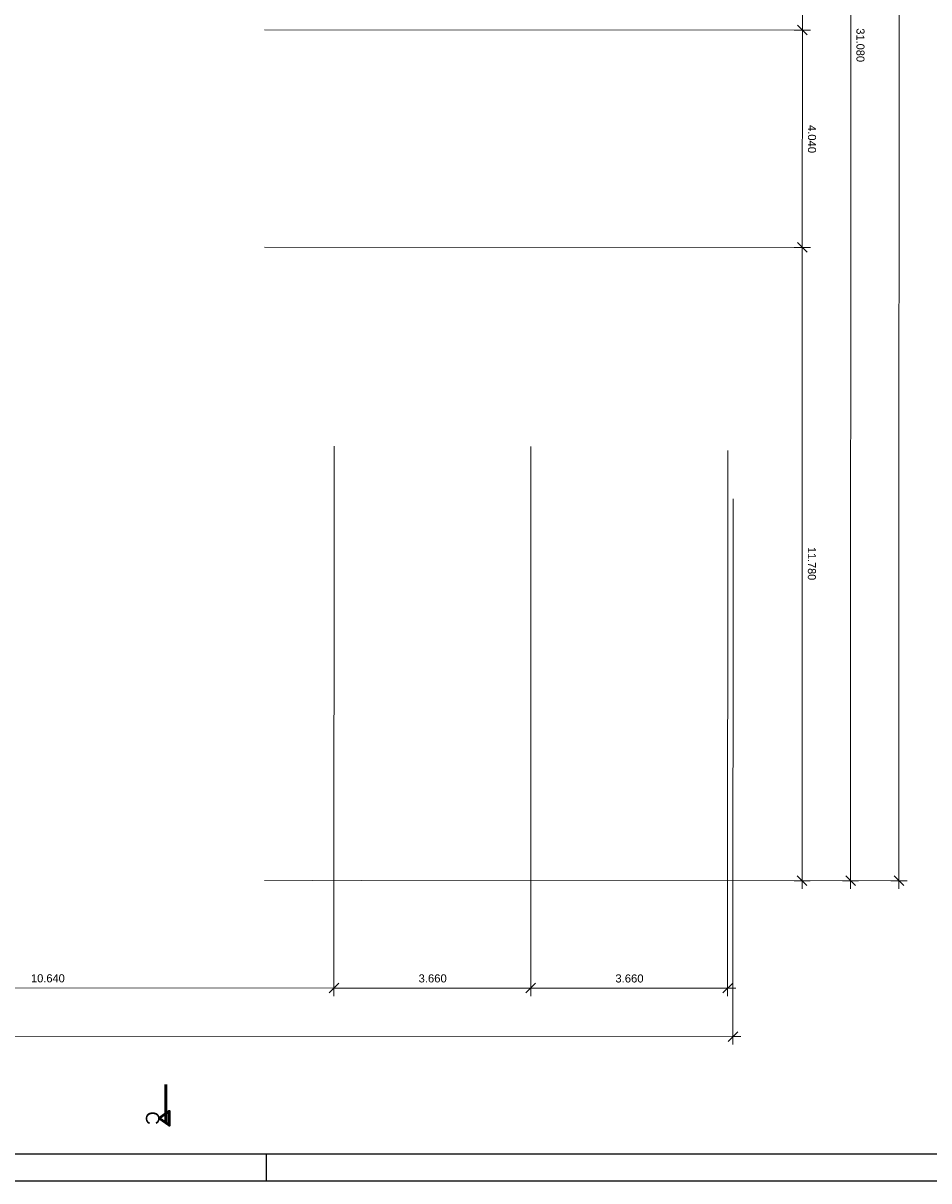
# Model space of a CAD drawing. Header units: metres. Extents: x 0 to 0.84, y 0 to 0.594.
# Tile 3 of 18: x 0.335 to 0.503, y 0 to 0.215. Entities that reach past the tile are written whole.
import ezdxf

# ---------------------------------------------------------------- set-up
doc = ezdxf.new("R2010")
doc.units = ezdxf.units.M
doc.linetypes.add('Teckovana', pattern=[0.06, 0, -0.06])
doc.linetypes.add('Teckovana 0.5x', pattern=[0.04, 0, -0.04])
for name, color, linetype, lineweight in [('Maßlinie 1_100', 7, 'Continuous', 25), ('Standard', 7, 'Continuous', 25), ('Text 1_100', 7, 'Continuous', 25)]:
    doc.layers.add(name, color=color, linetype=linetype, lineweight=lineweight)
doc.styles.add('ARIAL', font='ARIAL.TTF')

msp = doc.modelspace()

# ---------------------------------------------------------------- linework, layer by layer
at = {"layer": 'Maßlinie 1_100', "color": 7, "linetype": 'Teckovana 0.5x', "lineweight": 13, "transparency": 33554687}
for p, q in [((0.46572, 0.03585), (0.46582, 0.36667)), ((0.4667, 0.02684), (0.4668, 0.36697)), ((0.47962, 0.21408), (0.27502, 0.21414)), ((0.47961, 0.17363), (0.28602, 0.17369)), ((0.49758, 0.05584), (0.28618, 0.0559)), ((0.48858, 0.05584), (0.28618, 0.0559)), ((0.47958, 0.05584), (0.28618, 0.0559))]:
    msp.add_line(p, q, dxfattribs=at)
at = {"layer": 'Maßlinie 1_100', "color": 7, "linetype": 'Continuous', "lineweight": 13, "transparency": 33554687}
for p, q in [((0.47967, 0.36665), (0.47962, 0.21408)), ((0.48867, 0.36666), (0.48858, 0.05584)), ((0.47962, 0.21408), (0.47812, 0.21408)), ((0.47872, 0.21498), (0.48052, 0.21318)), ((0.47962, 0.21408), (0.47961, 0.17363)), ((0.47962, 0.21408), (0.48112, 0.21408)), ((0.47871, 0.17453), (0.48051, 0.17273)), ((0.47961, 0.17363), (0.47811, 0.17363)), ((0.47961, 0.17363), (0.47958, 0.05584)), ((0.47961, 0.17363), (0.48111, 0.17363)), ((0.47868, 0.05674), (0.48048, 0.05494)), ((0.48768, 0.05674), (0.48948, 0.05494)), ((0.49668, 0.05674), (0.49848, 0.05494)), ((0.47958, 0.05584), (0.47808, 0.05584)), ((0.47958, 0.05584), (0.48108, 0.05584)), ((0.47958, 0.05584), (0.47958, 0.05434)), ((0.48858, 0.05584), (0.48708, 0.05584)), ((0.48858, 0.05584), (0.49008, 0.05584)), ((0.48858, 0.05584), (0.48858, 0.05434)), ((0.49758, 0.05584), (0.49608, 0.05584)), ((0.49758, 0.05584), (0.49908, 0.05584)), ((0.49758, 0.05584), (0.49758, 0.05434)), ((0.39162, 0.03497), (0.39342, 0.03677)), ((0.39252, 0.03587), (0.39252, 0.03737)), ((0.42822, 0.03496), (0.43002, 0.03676)), ((0.42912, 0.03586), (0.42912, 0.03736)), ((0.46482, 0.03495), (0.46662, 0.03674)), ((0.46572, 0.03585), (0.46572, 0.03735)), ((0.28617, 0.0359), (0.39252, 0.03587)), ((0.39252, 0.03587), (0.39252, 0.03437)), ((0.39252, 0.03587), (0.42912, 0.03586)), ((0.42912, 0.03586), (0.42912, 0.03436)), ((0.42912, 0.03586), (0.46572, 0.03585)), ((0.46572, 0.03585), (0.46572, 0.03435)), ((0.46572, 0.03585), (0.46722, 0.03584)), ((0.4667, 0.02684), (0.4667, 0.02834)), ((0.4658, 0.02595), (0.4676, 0.02774)), ((0.4667, 0.02684), (0.4667, 0.02534)), ((0.4667, 0.02684), (0.4682, 0.02684))]:
    msp.add_line(p, q, dxfattribs=at)
for points in [[(0.4977, 0.47865), (0.49764, 0.27064), (0.49764, 0.27064), (0.49758, 0.05584)], [(0.08308, 0.02695), (0.262, 0.0269), (0.262, 0.0269), (0.4667, 0.02684)]]:
    msp.add_lwpolyline(points, dxfattribs=at)
at = {"layer": 'Maßlinie 1_100', "color": 7, "linetype": 'Teckovana 0.5x', "lineweight": 13, "transparency": 33554687}
for points in [[(0.39252, 0.03587), (0.39252, 0.03664), (0.39252, 0.03664), (0.39252, 0.03664), (0.39252, 0.03664), (0.39262, 0.36667)], [(0.42912, 0.03586), (0.42912, 0.03663), (0.42912, 0.03663), (0.42922, 0.36667)]]:
    msp.add_lwpolyline(points, dxfattribs=at)
at = {"layer": 'Standard', "color": 7, "linetype": 'Continuous', "lineweight": 25, "transparency": 33554687}
msp.add_line((0.38, 0), (0.38, 0.005), dxfattribs=at)
for points in [[(0, 0), (0.84, 0), (0.84, 0.594), (0, 0.594), (0, 0)], [(0.005, 0.005), (0.835, 0.005), (0.835, 0.589), (0.005, 0.589), (0.005, 0.005)]]:
    msp.add_lwpolyline(points, close=True, dxfattribs=at)
at = {"layer": 'Text 1_100', "color": 7, "linetype": 'Teckovana', "lineweight": 50, "transparency": 33554687}
for q in [(0.36128, 0.0179), (0.36126, 0.0109)]:
    msp.add_line((0.36127, 0.0129), q, dxfattribs=at)
at = {"layer": 'Text 1_100', "color": 7, "linetype": 'Continuous', "lineweight": 50, "transparency": 33554687}
msp.add_lwpolyline([(0.36002, 0.01165), (0.36189, 0.01033), (0.36189, 0.01296), (0.36002, 0.01165)], dxfattribs=at)

# ---------------------------------------------------------------- texts
at = {"layer": 'Maßlinie 1_100', "color": 7, "linetype": 'Continuous', "lineweight": 13, "transparency": 33554687, "char_height": 0.0015, "attachment_point": 7, "style": 'ARIAL'}
for s, insert, width, rotation in [('\\W0.98;31.080', (0.48965, 0.2144), 0.0071418, 269.9836), ('\\W1.00;4.040', (0.48064, 0.19643), 0.0059894, 269.9836), ('\\W0.96;11.780', (0.48062, 0.11789), 0.007129, 269.9836), ('\\W0.98;10.640', (0.33619, 0.03691), 0.0071417, 359.9836), ('\\W1.00;3.660', (0.40825, 0.03689), 0.0059894, 359.9836), ('\\W1.00;3.660', (0.44485, 0.03688), 0.0059894, 359.9836)]:
    msp.add_mtext(s, dxfattribs=dict(at, insert=insert, width=width, rotation=rotation))
at = {"layer": 'Text 1_100', "color": 7, "linetype": 'Continuous', "lineweight": 25, "transparency": 33554687, "insert": (0.35752, 0.01293), "char_height": 0.0025, "width": 0.0037559, "attachment_point": 7, "rotation": 269.8553, "style": 'ARIAL'}
msp.add_mtext('\\W0.99;C', dxfattribs=at)

doc.saveas('drawing.dxf')
